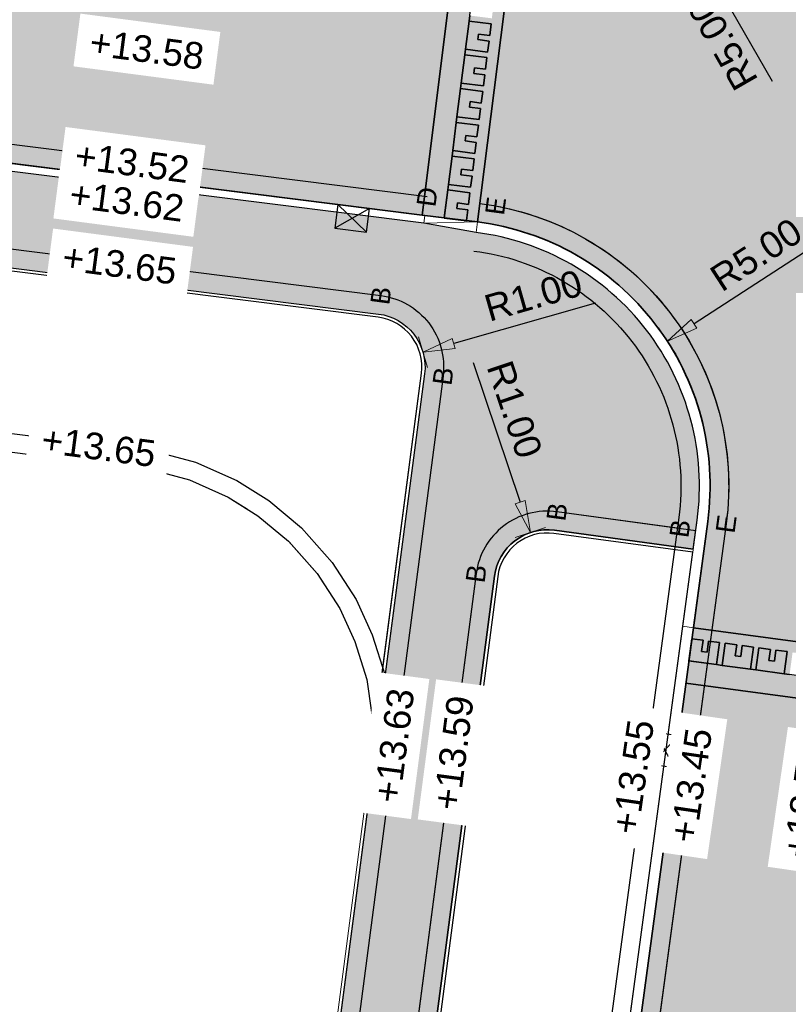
# Model space of a CAD drawing. Header units: metres. Extents: x 131295 to 132236, y 397710 to 398702.
# Tile 12 of 127: x 131446 to 131460, y 397765 to 397783. Entities that reach past the tile are written whole.
import ezdxf
from ezdxf.enums import TextEntityAlignment as Align

# ---------------------------------------------------------------- set-up
doc = ezdxf.new("R2010")
doc.units = ezdxf.units.M
doc.linetypes.add('AL-MATERIAALS', pattern=[2, 1, -1])
doc.layers.get('Defpoints').update_dxf_attribs({"color": 128})
for name, color, linetype, lineweight in [('N-KO-opsluitband 60x200mm', 2, 'Continuous', 25), ('N-KO-opsluitband achterkant', 8, 'Continuous', 5), ('N-KO-tekst banden', 1, 'Continuous', 18), ('N-KO-trottoirband 130-150x250mm', 3, 'Continuous', 35), ('N-KO-trottoirband 180-200x250mm', 3, 'Continuous', 35), ('N-KO-trottoirband achterkant', 8, 'Continuous', 5), ('N-KO-verloopband', 1, 'Continuous', 18), ('N-RI-trottoirkolk', 7, 'Continuous', 25), ("N-VH-arcering 'MAT' grijs 254", 254, 'Continuous', 18), ('X-AL-maatvoering', 1, 'Continuous', 18), ('X-AL-materiaalscheiding', 1, 'AL-MATERIAALS', 18), ('X-AL-planhoogte', 190, 'Continuous', 25), ('X-AL-sinusdrempel grijs', 252, 'Continuous', 25), ('X-AL-sinusdrempel wit', 255, 'Continuous', 25), ('X-AL-sinusdrempel zwart', 250, 'Continuous', 25)]:
    doc.layers.add(name, color=color, linetype=linetype, lineweight=lineweight)
doc.layers.add("N-VH-arcering 'MAT' kleur 1 (heiderood)", color=7, linetype='Continuous', lineweight=18, true_color=0xd98c8c)
for name, color, linetype, plot in [('X-AL-contourlijnen', 30, 'Continuous', False), ('X-AL-hulplijn bandenlijnnummers', 30, 'Continuous', False), ('X-AL-hulplijn hoogtetekst', 190, 'Continuous', False)]:
    doc.layers.add(name, color=color, linetype=linetype, plot=plot)
doc.styles.add('CS Annotative', font='arial.ttf')
doc.dimstyles.new('CS Annotative', dxfattribs={"dimtxt": 2.5, "dimasz": 3, "dimexe": 0.18, "dimexo": 0.0625, "dimgap": 1, "dimtad": 1, "dimzin": 0, "dimdsep": 46, "dimtxsty": 'CS Annotative', "dimblk": 'CS Dimensionpijl', "dimcen": 0, "dimse1": 1, "dimse2": 1, "dimclrd": 256, "dimclre": 256, "dimclrt": 2, "dimadec": 0, "dimazin": 0, "dimtm": 1e-09, "dimtfac": 1, "dimtofl": 0, "dimtmove": 1, "dimatfit": 3, "dimfxl": 1, "dimtfillclr": 256, "dimtolj": 1, "dimtzin": 0, "dimarcsym": 0})

# ---------------------------------------------------------------- blocks, each defined once
blk = doc.blocks.new('*U110')
for p, q in [((1.165096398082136, -2.440297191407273), (-1.484782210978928, 0.2131238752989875)), ((1.484782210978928, -0.2131238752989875), (-1.80446802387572, -2.014049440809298))]:
    blk.add_line(p, q)
blk.add_lwpolyline([(1.484782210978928, -0.2131238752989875), (-1.484782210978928, 0.2131238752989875), (-1.80446802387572, -2.014049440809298), (1.165096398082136, -2.440297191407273)], close=True)
blk = doc.blocks.new('*U111')
for p, q in [((-2.450945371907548, -1.142526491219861), (0.2268171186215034, 1.482752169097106)), ((-0.2268171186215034, -1.482752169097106), (-1.997311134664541, 1.822977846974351))]:
    blk.add_line(p, q)
blk.add_lwpolyline([(-0.2268171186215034, -1.482752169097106), (0.2268171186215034, 1.482752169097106), (-1.997311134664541, 1.822977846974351), (-2.450945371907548, -1.142526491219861)], close=True)
blk = doc.blocks.new('CS Dimensionpijl')
h = blk.add_hatch(color=256)
h.dxf.hatch_style = 1
h.paths.add_polyline_path([(-1, -0.1666666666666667), (0, 0), (-1, 0.1666666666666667)])
at = {"flags": 128}
blk.add_lwpolyline([(0, 0.5), (0, -0.5)], dxfattribs=at)
blk.add_lwpolyline([(-1, -0.1666666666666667), (0, 0), (-1, 0.1666666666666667)], close=True, dxfattribs=at)
blk = doc.blocks.new('*D236')
at = {"layer": 'Defpoints', "color": 0, "transparency": 16777216}
for p in [(131457.7891686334, 397777.3953675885), (131453.5935871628, 397774.675607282)]:
    blk.add_point(p, dxfattribs=at)
at = {"layer": 'X-AL-maatvoering', "lineweight": -2, "transparency": 16777216}
blk.add_line((131460.6216726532, 397779.2315211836), (131458.2926384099, 397777.7217388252), dxfattribs=at)
at = {"layer": 'X-AL-maatvoering', "lineweight": -2, "transparency": 16777216, "xscale": 0.6000000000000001, "yscale": 0.6000000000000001, "zscale": 0.6000000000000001, "rotation": 212.9530802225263}
blk.add_blockref('CS Dimensionpijl', (131457.7891686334, 397777.3953675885), dxfattribs=at)
at = {"layer": 'X-AL-maatvoering', "color": 2, "transparency": 16777216, "insert": (131459.4612363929, 397779.0218539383), "char_height": 0.5, "attachment_point": 5, "rotation": 32.95308022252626, "style": 'CS Annotative'}
blk.add_mtext('\\A1;R5.00', dxfattribs=at)
blk = doc.blocks.new('*D238')
at = {"layer": 'Defpoints', "color": 0, "transparency": 16777216}
for p in [(131455.2115761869, 397773.7976570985), (131455.5302277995, 397772.8497851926)]:
    blk.add_point(p, dxfattribs=at)
at = {"layer": 'X-AL-maatvoering', "lineweight": -2, "transparency": 16777216}
blk.add_line((131454.1359422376, 397776.9972743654), (131455.0203852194, 397774.366380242), dxfattribs=at)
at = {"layer": 'X-AL-maatvoering', "lineweight": -2, "transparency": 16777216, "xscale": 0.6000000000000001, "yscale": 0.6000000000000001, "zscale": 0.6000000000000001, "rotation": 288.5813997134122}
blk.add_blockref('CS Dimensionpijl', (131455.2115761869, 397773.7976570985), dxfattribs=at)
at = {"layer": 'X-AL-maatvoering', "color": 2, "transparency": 16777216, "insert": (131454.9141215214, 397776.1112666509), "char_height": 0.5, "attachment_point": 5, "rotation": 288.58139971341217, "style": 'CS Annotative'}
blk.add_mtext('\\A1;R1.00', dxfattribs=at)
blk = doc.blocks.new('*D239')
at = {"layer": 'Defpoints', "color": 0, "transparency": 16777216}
for p in [(131453.1921203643, 397777.1871580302), (131452.2303770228, 397776.9132059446)]:
    blk.add_point(p, dxfattribs=at)
at = {"layer": 'X-AL-maatvoering', "lineweight": -2, "transparency": 16777216}
blk.add_line((131456.438561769, 397778.1119051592), (131453.7691663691, 397777.3515292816), dxfattribs=at)
at = {"layer": 'X-AL-maatvoering', "lineweight": -2, "transparency": 16777216, "xscale": 0.6000000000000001, "yscale": 0.6000000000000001, "zscale": 0.6000000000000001, "rotation": 195.8995750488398}
blk.add_blockref('CS Dimensionpijl', (131453.1921203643, 397777.1871580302), dxfattribs=at)
at = {"layer": 'X-AL-maatvoering', "color": 2, "transparency": 16777216, "insert": (131455.2676603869, 397778.2517716), "char_height": 0.5, "attachment_point": 5, "rotation": 15.899575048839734, "style": 'CS Annotative'}
blk.add_mtext('\\A1;R1.00', dxfattribs=at)
blk = doc.blocks.new('*D323')
at = {"layer": 'Defpoints', "color": 0, "transparency": 16777216}
for p in [(131455.6027225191, 397789.54108874), (131458.0899994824, 397785.2036409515)]:
    blk.add_point(p, dxfattribs=at)
at = {"layer": 'X-AL-maatvoering', "lineweight": -2, "transparency": 16777216}
blk.add_line((131459.7691998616, 397782.2753607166), (131458.3884727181, 397784.683147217), dxfattribs=at)
at = {"layer": 'X-AL-maatvoering', "lineweight": -2, "transparency": 16777216, "xscale": 0.6000000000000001, "yscale": 0.6000000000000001, "zscale": 0.6000000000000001, "rotation": 119.8317924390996}
blk.add_blockref('CS Dimensionpijl', (131458.0899994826, 397785.2036409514), dxfattribs=at)
at = {"layer": 'X-AL-maatvoering', "color": 2, "transparency": 16777216, "insert": (131458.8331166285, 397782.9925223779), "char_height": 0.5, "attachment_point": 5, "rotation": 119.8317924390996, "style": 'CS Annotative'}
blk.add_mtext('\\A1;R5.00', dxfattribs=at)

msp = doc.modelspace()

# ---------------------------------------------------------------- hatches: boundary and pattern name
at = {"layer": "N-VH-arcering 'MAT' grijs 254"}
h = msp.add_hatch(color=256, dxfattribs=at)
h.dxf.hatch_style = 1
edge = h.paths.add_edge_path()
edge.add_line((131444.6117837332, 397780.6934440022), (131444.5556302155, 397780.2469613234))
edge.add_line((131444.5556302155, 397780.2469613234), (131444.2579750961, 397780.284397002))
edge.add_line((131444.2579750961, 397780.284397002), (131444.0895145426, 397778.9449489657))
edge.add_line((131444.0895145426, 397778.9449489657), (131452.3551626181, 397777.9053896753))
edge.add_arc((131452.2303770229, 397776.9132059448), 0.9999999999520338, -7.468113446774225, 82.83162565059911, ccw=False)
edge.add_line((131453.2218943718, 397776.7832315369), (131450.1675924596, 397753.4833113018))
edge.add_line((131450.1675924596, 397753.4833113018), (131451.950913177, 397753.2422876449))
edge.add_line((131451.950913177, 397753.2422876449), (131451.9669855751, 397753.3612064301))
edge.add_line((131451.9669855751, 397753.3612064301), (131454.5387104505, 397772.9797596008))
edge.add_arc((131455.5302277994, 397772.849785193), 0.9999999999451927, 82.27123250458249, 172.5318865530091, ccw=False)
edge.add_line((131455.6647115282, 397773.8407009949), (131458.2764807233, 397773.486240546))
edge.add_line((131458.2764807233, 397773.486240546), (131458.3503386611, 397774.0327113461))
edge.add_arc((131453.5935871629, 397774.6756072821), 4.80000000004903, 352.3028637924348, 442.8316256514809)
edge.add_line((131454.1925580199, 397779.4380891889), (131453.2066135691, 397779.6124839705))
edge.add_line((131453.2066135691, 397779.6124839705), (131444.6117837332, 397780.6934440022))
at = {"layer": "N-VH-arcering 'MAT' kleur 1 (heiderood)"}
h = msp.add_hatch(color=256, dxfattribs=at)
h.dxf.hatch_style = 1
h.paths.add_polyline_path([(131411.4870335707, 397790.0500695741), (131410.7653908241, 397790.1408295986), (131410.467735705, 397790.1782652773), (131405.8789150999, 397790.6832593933), (131405.5805273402, 397790.7143197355), (131398.069629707, 397791.4961582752), (131379.8679763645, 397793.3908391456), (131372.7626492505, 397794.130460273), (131372.4642614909, 397794.161520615), (131369.4798773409, 397794.4721767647), (131369.1814895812, 397794.5032371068), (131362.0849958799, 397795.2419387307), (131346.3699072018, 397796.8777834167), (131340.5680881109, 397797.4817173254), (131340.0504157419, 397792.5085879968), (131364.6876192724, 397789.9440056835), (131364.9860070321, 397789.9129453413), (131370.9537622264, 397789.2917384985), (131371.2521499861, 397789.2606781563), (131392.7496986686, 397787.0229147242), (131393.0480864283, 397786.9918543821), (131399.0158416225, 397786.3706475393), (131399.3142293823, 397786.3395871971), (131408.6361434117, 397785.3692329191), (131421.0324785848, 397783.8101627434), (131421.3301337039, 397783.772727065), (131427.2832360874, 397783.0240134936), (131427.5808912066, 397782.986577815), (131453.1757222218, 397779.7675508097), (131453.7996501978, 397784.7284694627), (131451.2736011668, 397785.0461672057)])
h = msp.add_hatch(color=256, dxfattribs=at)
h.dxf.hatch_style = 1
edge = h.paths.add_edge_path()
edge.add_line((131465.2066589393, 397785.9379222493), (131465.5126214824, 397788.2017222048))
edge.add_line((131465.5126214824, 397788.2017222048), (131460.5576719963, 397788.8714054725))
edge.add_arc((131455.6027225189, 397789.5410887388), 5.000000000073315, 262.8316256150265, 352.3028637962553, ccw=False)
edge.add_line((131454.9787945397, 397784.5801700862), (131454.8414431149, 397784.5974445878))
edge.add_line((131454.8414431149, 397784.5974445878), (131454.2175151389, 397779.6365259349))
edge.add_arc((131453.5935871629, 397774.675607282), 5.000000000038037, -7.697136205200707, 82.83162565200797, ccw=False)
edge.add_line((131458.5485366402, 397774.0059240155), (131458.2786563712, 397772.0090948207))
edge.add_line((131458.2786563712, 397772.0090948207), (131463.233605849, 397771.3394115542))
edge.add_arc((131468.1885553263, 397770.6697282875), 5.000000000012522, 81.64343724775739, 172.3028637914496, ccw=False)
edge.add_line((131468.9152203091, 397775.6166422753), (131469.5902701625, 397780.2988917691))
edge.add_arc((131470.1653051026, 397785.269264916), 5.003526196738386, 172.3201756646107, 263.4006467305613, ccw=False)
h = msp.add_hatch(color=256, dxfattribs=at)
h.dxf.hatch_style = 1
edge = h.paths.add_edge_path()
edge.add_line((131463.0929723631, 397770.298872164), (131458.1380228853, 397770.9685554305))
edge.add_line((131458.1380228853, 397770.9685554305), (131455.714407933, 397753.036362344))
edge.add_line((131455.714407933, 397753.036362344), (131455.6742269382, 397752.739065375))
edge.add_line((131455.6742269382, 397752.739065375), (131454.5958634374, 397744.7603134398))
edge.add_line((131454.5958634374, 397744.7603134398), (131454.5556824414, 397744.4630164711))
edge.add_line((131454.5556824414, 397744.4630164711), (131451.984462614, 397725.4387030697))
edge.add_arc((131447.0295131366, 397726.1083863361), 5.000000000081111, 333.00971414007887, 352.3028637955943, ccw=False)
edge.add_line((131451.4849305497, 397723.8391891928), (131457.0155407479, 397723.0971570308))
edge.add_arc((131461.9020659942, 397724.1563411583), 4.999999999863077, 172.302863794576, 192.2300166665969, ccw=False)
edge.add_line((131456.947116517, 397724.8260244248), (131459.3268556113, 397742.4335824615))
edge.add_line((131459.3268556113, 397742.4335824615), (131459.3670366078, 397742.7308794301))
edge.add_line((131459.3670366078, 397742.7308794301), (131460.411099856, 397750.4558457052))
edge.add_line((131460.411099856, 397750.4558457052), (131460.451280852, 397750.7531426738))
edge.add_line((131460.451280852, 397750.7531426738), (131463.0929723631, 397770.298872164))
at = {"layer": 'X-AL-sinusdrempel grijs'}
for points in [[(131453.9109546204, 397782.2476898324), (131453.9777149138, 397782.7785081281), (131453.9908174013, 397782.8826874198), (131454.0575776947, 397783.4135057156), (131454.0706801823, 397783.5176850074), (131454.1374404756, 397784.0485033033), (131454.1505429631, 397784.152682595), (131454.2163673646, 397784.6760595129), (131453.8492593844, 397784.7222301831), (131453.7996501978, 397784.7284694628), (131453.1757222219, 397779.7675508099), (131453.2253314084, 397779.7613115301), (131453.5924393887, 397779.7151408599), (131453.6582637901, 397780.2385177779), (131453.6713662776, 397780.3426970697), (131453.738126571, 397780.8735153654), (131453.7512290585, 397780.9776946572), (131453.817989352, 397781.5085129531), (131453.8310918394, 397781.6126922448), (131453.8978521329, 397782.1435105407)], [(131463.1492257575, 397770.71508792), (131462.6264785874, 397770.7857395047), (131462.5224246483, 397770.7998028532), (131461.9922450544, 397770.8714589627), (131461.8881911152, 397770.8855223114), (131461.3580115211, 397770.9571784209), (131461.2539575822, 397770.9712417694), (131460.7237779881, 397771.0428978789), (131460.6197240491, 397771.0569612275), (131460.0895444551, 397771.1286173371), (131459.9854905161, 397771.1426806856), (131459.4553109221, 397771.2143367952), (131459.351256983, 397771.2284001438), (131458.8210773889, 397771.3000562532), (131458.7170234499, 397771.3141196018), (131458.1942762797, 397771.3847711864), (131458.1380228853, 397770.9685554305), (131463.0929723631, 397770.298872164)]]:
    msp.add_hatch(color=256, dxfattribs=at).paths.add_polyline_path(points)
at = {"layer": 'X-AL-sinusdrempel wit'}
for points in [[(131454.8414431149, 397784.597444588), (131454.6330845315, 397784.6236495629), (131454.6065675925, 397784.4128105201), (131454.3982090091, 397784.4390154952), (131454.3851065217, 397784.3348362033), (131454.593465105, 397784.3086312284), (131454.56726013, 397784.100272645), (131454.1505429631, 397784.152682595), (131454.1374404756, 397784.0485033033), (131454.5541576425, 397783.9960933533), (131454.5267048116, 397783.7778129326), (131454.3183462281, 397783.8040179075), (131454.3052437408, 397783.6998386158), (131454.513602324, 397783.6736336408), (131454.4873973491, 397783.4652750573), (131454.0706801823, 397783.5176850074), (131454.0575776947, 397783.4135057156), (131454.4742948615, 397783.3610957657), (131454.4468420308, 397783.1428153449), (131454.2384834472, 397783.1690203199), (131454.2253809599, 397783.0648410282), (131454.4337395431, 397783.0386360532), (131454.4075345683, 397782.8302774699), (131453.9908174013, 397782.8826874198), (131453.9777149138, 397782.7785081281), (131454.3944320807, 397782.7260981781), (131454.3669792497, 397782.5078177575), (131454.1586206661, 397782.5340227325), (131454.1455181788, 397782.4298434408), (131454.3538767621, 397782.4036384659), (131454.3276717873, 397782.1952798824), (131453.9109546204, 397782.2476898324), (131453.8978521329, 397782.1435105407), (131454.3145692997, 397782.0911005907), (131454.2871164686, 397781.87282017), (131454.0787578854, 397781.899025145), (131454.0656553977, 397781.7948458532), (131454.2740139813, 397781.7686408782), (131454.2478090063, 397781.5602822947), (131453.8310918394, 397781.6126922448), (131453.817989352, 397781.5085129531), (131454.2347065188, 397781.4561030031), (131454.2072536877, 397781.2378225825), (131453.9988951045, 397781.2640275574), (131453.9857926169, 397781.1598482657), (131454.1941512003, 397781.1336432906), (131454.1679462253, 397780.9252847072), (131453.7512290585, 397780.9776946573), (131453.738126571, 397780.8735153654), (131454.1548437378, 397780.8211054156), (131454.1273909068, 397780.6028249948), (131453.9190323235, 397780.6290299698), (131453.9059298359, 397780.5248506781), (131454.1142884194, 397780.4986457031), (131454.0880834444, 397780.2902871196), (131453.6713662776, 397780.3426970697), (131453.6582637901, 397780.2385177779), (131454.0749809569, 397780.1861078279), (131454.047528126, 397779.9678274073), (131453.8391695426, 397779.9940323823), (131453.8260670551, 397779.8898530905), (131454.0344256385, 397779.8636481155), (131454.0091565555, 397779.66273091), (131454.2175151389, 397779.636525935)], [(131463.2054791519, 397771.1313036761), (131463.2336058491, 397771.3394115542), (131458.2786563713, 397772.0090948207), (131458.2505296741, 397771.8009869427), (131458.4611150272, 397771.7725254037), (131458.43298833, 397771.5644175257), (131458.5370422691, 397771.5503541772), (131458.5651689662, 397771.7584620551), (131458.7732768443, 397771.730335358), (131458.7170234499, 397771.3141196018), (131458.8210773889, 397771.3000562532), (131458.8773307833, 397771.7162720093), (131459.0953485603, 397771.6868059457), (131459.0672218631, 397771.4786980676), (131459.1712758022, 397771.4646347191), (131459.1994024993, 397771.672742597), (131459.4075103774, 397771.6446158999), (131459.351256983, 397771.2284001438), (131459.4553109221, 397771.2143367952), (131459.5115643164, 397771.6305525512), (131459.7295820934, 397771.6010864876), (131459.7014553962, 397771.3929786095), (131459.8055093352, 397771.378915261), (131459.8336360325, 397771.5870231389), (131460.0417439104, 397771.5588964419), (131459.9854905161, 397771.1426806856), (131460.0895444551, 397771.1286173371), (131460.1457978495, 397771.5448330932), (131460.3638156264, 397771.5153670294), (131460.3356889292, 397771.3072591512), (131460.4397428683, 397771.2931958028), (131460.4678695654, 397771.5013036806), (131460.6759774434, 397771.4731769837), (131460.6197240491, 397771.0569612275), (131460.7237779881, 397771.0428978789), (131460.7800313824, 397771.459113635), (131460.9980491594, 397771.4296475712), (131460.9699224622, 397771.2215396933), (131461.0739764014, 397771.2074763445), (131461.1021030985, 397771.4155842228), (131461.3102109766, 397771.3874575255), (131461.2539575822, 397770.9712417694), (131461.3580115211, 397770.9571784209), (131461.4142649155, 397771.3733941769), (131461.6322826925, 397771.3439281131), (131461.6041559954, 397771.1358202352), (131461.7082099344, 397771.1217568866), (131461.7363366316, 397771.3298647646), (131461.9444445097, 397771.3017380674), (131461.8881911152, 397770.8855223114), (131461.9922450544, 397770.8714589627), (131462.0484984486, 397771.2876747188), (131462.2665162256, 397771.258208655), (131462.2383895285, 397771.0501007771), (131462.3424434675, 397771.0360374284), (131462.3705701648, 397771.2441453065), (131462.5786780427, 397771.2160186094), (131462.5224246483, 397770.7998028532), (131462.6264785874, 397770.7857395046), (131462.6827319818, 397771.2019552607), (131462.9007497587, 397771.1724891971), (131462.8726230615, 397770.964381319), (131462.9766770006, 397770.9503179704), (131463.0048036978, 397771.1584258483)]]:
    msp.add_hatch(color=256, dxfattribs=at).paths.add_polyline_path(points)
at = {"layer": 'X-AL-sinusdrempel zwart'}
for points in [[(131454.4075345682, 397782.8302774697), (131454.4337395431, 397783.038636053), (131454.2253809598, 397783.0648410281), (131454.2384834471, 397783.1690203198), (131454.4468420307, 397783.1428153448), (131454.4742948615, 397783.3610957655), (131454.0575776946, 397783.4135057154), (131453.9908174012, 397782.8826874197)], [(131454.3276717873, 397782.1952798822), (131454.353876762, 397782.4036384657), (131454.1455181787, 397782.4298434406), (131454.1586206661, 397782.5340227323), (131454.3669792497, 397782.5078177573), (131454.3944320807, 397782.7260981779), (131453.9777149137, 397782.778508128), (131453.9109546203, 397782.2476898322)], [(131454.2478090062, 397781.5602822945), (131454.2740139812, 397781.768640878), (131454.0656553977, 397781.794845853), (131454.0787578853, 397781.8990251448), (131454.2871164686, 397781.8728201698), (131454.3145692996, 397782.0911005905), (131453.8978521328, 397782.1435105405), (131453.8310918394, 397781.6126922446)], [(131454.1679462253, 397780.925284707), (131454.1941512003, 397781.1336432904), (131453.9857926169, 397781.1598482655), (131453.9988951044, 397781.2640275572), (131454.2072536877, 397781.2378225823), (131454.2347065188, 397781.4561030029), (131453.8179893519, 397781.5085129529), (131453.7512290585, 397780.9776946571)], [(131454.0880834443, 397780.2902871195), (131454.1142884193, 397780.4986457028), (131453.9059298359, 397780.5248506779), (131453.9190323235, 397780.6290299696), (131454.1273909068, 397780.6028249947), (131454.1548437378, 397780.8211054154), (131453.738126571, 397780.8735153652), (131453.6713662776, 397780.3426970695)], [(131454.0082206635, 397779.6552895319), (131454.0344256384, 397779.8636481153), (131453.826067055, 397779.8898530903), (131453.8391695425, 397779.9940323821), (131454.047528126, 397779.9678274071), (131454.0749809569, 397780.1861078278), (131453.6582637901, 397780.2385177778), (131453.5915034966, 397779.7076994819)], [(131458.7732768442, 397771.7303353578), (131458.5651689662, 397771.7584620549), (131458.5370422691, 397771.5503541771), (131458.4329883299, 397771.5644175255), (131458.4611150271, 397771.7725254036), (131458.2430972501, 397771.8019914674), (131458.1868438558, 397771.3857757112), (131458.7170234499, 397771.3141196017)], [(131459.4075103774, 397771.6446158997), (131459.1994024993, 397771.6727425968), (131459.1712758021, 397771.464634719), (131459.067221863, 397771.4786980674), (131459.0953485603, 397771.6868059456), (131458.8773307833, 397771.7162720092), (131458.8210773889, 397771.3000562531), (131459.3512569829, 397771.2284001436)], [(131460.0417439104, 397771.5588964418), (131459.8336360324, 397771.5870231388), (131459.8055093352, 397771.3789152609), (131459.7014553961, 397771.3929786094), (131459.7295820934, 397771.6010864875), (131459.5115643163, 397771.6305525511), (131459.455310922, 397771.214336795), (131459.985490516, 397771.1426806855)]]:
    msp.add_hatch(color=256, dxfattribs=at).paths.add_polyline_path(points)

# ---------------------------------------------------------------- linework, layer by layer
at = {"layer": 'N-KO-opsluitband 60x200mm', "flags": 128}
for points in [[(131444.0895145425, 397778.9449489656), (131444.0895145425, 397778.9449489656), (131452.3551626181, 397777.9053896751, -0.4157466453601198), (131453.2218943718, 397776.7832315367), (131449.6514910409, 397749.5462015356), (131446.7939933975, 397727.6692552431, -0.4156805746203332), (131443.4158247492, 397725.0850559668)], [(131458.2765135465, 397773.4862360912), (131455.6647115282, 397773.8407009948, 0.415546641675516), (131454.5387104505, 397772.9797596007), (131451.9669544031, 397753.3609686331)]]:
    msp.add_lwpolyline(points, format="xyb", dxfattribs=at)
at = {"layer": 'N-KO-opsluitband achterkant', "flags": 128}
for points in [[(131444.0895145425, 397778.9449489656), (131444.0820274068, 397778.8854179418), (131452.3476754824, 397777.8458586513, -0.4157466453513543), (131453.1624033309, 397776.7910300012), (131449.592, 397749.554), (131446.734498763, 397727.6770262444, -0.4156805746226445), (131443.4238934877, 397725.1445109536), (131443.4158247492, 397725.0850559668)], [(131458.2684445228, 397773.4267811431), (131455.6566425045, 397773.7812460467, 0.4155466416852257), (131454.5982014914, 397772.9719611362), (131452.0264454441, 397753.3531701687), (131451.9669544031, 397753.3609686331)]]:
    msp.add_lwpolyline(points, format="xyb", dxfattribs=at)
at = {"layer": 'N-KO-trottoirband 130-150x250mm', "ltscale": 0.8}
msp.add_lwpolyline([(131453.2253314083, 397779.76131153), (131444.6305015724, 397780.8422715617)], dxfattribs=at)
at = {"layer": 'N-KO-trottoirband 130-150x250mm', "flags": 128}
msp.add_lwpolyline([(131453.2253314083, 397779.76131153), (131454.2175151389, 397779.6365259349)], dxfattribs=at)
at = {"layer": 'N-KO-trottoirband 180-200x250mm'}
msp.add_lwpolyline([(131454.2175151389, 397779.6365259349, -0.4169191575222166), (131458.5485366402, 397774.0059240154), (131455.714407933, 397753.036362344)], format="xyb", dxfattribs=at)
at = {"layer": 'N-KO-trottoirband achterkant', "ltscale": 0.8}
for points in [[(131453.206613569, 397779.6124839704), (131444.6117837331, 397780.6934440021)], [(131453.2253314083, 397779.7613115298), (131453.206613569, 397779.6124839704), (131454.1925580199, 397779.4380891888), (131454.2175151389, 397779.6365259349)]]:
    msp.add_lwpolyline(points, dxfattribs=at)
at = {"layer": 'N-KO-trottoirband achterkant'}
msp.add_lwpolyline([(131454.1925580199, 397779.4380891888, -0.4169191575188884), (131458.3503386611, 397774.0327113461), (131455.5162099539, 397753.0631496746)], format="xyb", dxfattribs=at)
at = {"layer": 'N-KO-trottoirband achterkant', "ltscale": 2, "flags": 128}
msp.add_lwpolyline([(131458.2786563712, 397772.0090948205), (131458.0804583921, 397772.0358821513)], dxfattribs=at)
at = {"layer": 'N-KO-verloopband', "flags": 128}
msp.add_lwpolyline([(131453.206613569, 397779.6124839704), (131454.2175151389, 397779.6365259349)], dxfattribs=at)
at = {"layer": 'X-AL-contourlijnen', "flags": 128}
for points in [[(131427.2832360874, 397783.0240134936), (131427.5808912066, 397782.986577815), (131453.1757222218, 397779.7675508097), (131453.7996501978, 397784.7284694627), (131451.2736011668, 397785.0461672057), (131411.4870335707, 397790.0500695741)], [(131454.0706801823, 397783.5176850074), (131454.0575776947, 397783.4135057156), (131454.4742948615, 397783.3610957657), (131454.4468420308, 397783.1428153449), (131454.2384834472, 397783.1690203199), (131454.2253809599, 397783.0648410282), (131454.4337395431, 397783.0386360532), (131454.4075345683, 397782.8302774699), (131453.9908174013, 397782.8826874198), (131453.9777149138, 397782.7785081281), (131454.3944320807, 397782.7260981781), (131454.3669792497, 397782.5078177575), (131454.1586206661, 397782.5340227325), (131454.1455181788, 397782.4298434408), (131454.3538767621, 397782.4036384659), (131454.3276717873, 397782.1952798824), (131453.9109546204, 397782.2476898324), (131453.8978521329, 397782.1435105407), (131454.3145692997, 397782.0911005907), (131454.2871164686, 397781.87282017), (131454.0787578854, 397781.899025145), (131454.0656553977, 397781.7948458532), (131454.2740139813, 397781.7686408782), (131454.2478090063, 397781.5602822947), (131453.8310918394, 397781.6126922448), (131453.817989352, 397781.5085129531), (131454.2347065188, 397781.4561030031), (131454.2072536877, 397781.2378225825), (131453.9988951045, 397781.2640275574), (131453.9857926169, 397781.1598482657), (131454.1941512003, 397781.1336432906), (131454.1679462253, 397780.9252847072), (131453.7512290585, 397780.9776946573), (131453.738126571, 397780.8735153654), (131454.1548437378, 397780.8211054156), (131454.1273909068, 397780.6028249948), (131453.9190323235, 397780.6290299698), (131453.9059298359, 397780.5248506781), (131454.1142884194, 397780.4986457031), (131454.0880834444, 397780.2902871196), (131453.6713662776, 397780.3426970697), (131453.6582637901, 397780.2385177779), (131454.0749809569, 397780.1861078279), (131454.047528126, 397779.9678274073), (131453.8391695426, 397779.9940323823), (131453.8260670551, 397779.8898530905), (131454.0344256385, 397779.8636481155), (131454.0091565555, 397779.66273091), (131454.2175151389, 397779.636525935), (131454.8414431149, 397784.597444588)], [(131463.2336058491, 397771.3394115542), (131458.2786563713, 397772.0090948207), (131458.2505296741, 397771.8009869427), (131458.4611150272, 397771.7725254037), (131458.43298833, 397771.5644175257), (131458.5370422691, 397771.5503541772), (131458.5651689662, 397771.7584620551), (131458.7732768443, 397771.730335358), (131458.7170234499, 397771.3141196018), (131458.8210773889, 397771.3000562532), (131458.8773307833, 397771.7162720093), (131459.0953485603, 397771.6868059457), (131459.0672218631, 397771.4786980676), (131459.1712758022, 397771.4646347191), (131459.1994024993, 397771.672742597), (131459.4075103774, 397771.6446158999), (131459.351256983, 397771.2284001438), (131459.4553109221, 397771.2143367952), (131459.5115643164, 397771.6305525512), (131459.7295820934, 397771.6010864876), (131459.7014553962, 397771.3929786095), (131459.8055093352, 397771.378915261), (131459.8336360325, 397771.5870231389), (131460.0417439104, 397771.5588964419), (131459.9854905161, 397771.1426806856), (131460.0895444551, 397771.1286173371)]]:
    msp.add_lwpolyline(points, dxfattribs=at)
for points in [[(131465.2066589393, 397785.9379222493), (131465.5126214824, 397788.2017222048), (131460.5576719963, 397788.8714054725, -0.4115131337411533), (131454.9787945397, 397784.5801700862), (131454.8414431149, 397784.5974445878), (131454.2175151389, 397779.6365259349, -0.4169191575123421), (131458.5485366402, 397774.0059240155), (131458.2786563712, 397772.0090948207), (131463.233605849, 397771.3394115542, -0.4175885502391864), (131468.9152203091, 397775.6166422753), (131469.5902701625, 397780.2988917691, -0.4197477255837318)], [(131444.6117837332, 397780.6934440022), (131444.5556302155, 397780.2469613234), (131444.2579750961, 397780.284397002), (131444.0895145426, 397778.9449489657), (131452.3551626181, 397777.9053896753, -0.415746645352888), (131453.2218943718, 397776.7832315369), (131450.1675924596, 397753.4833113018), (131451.950913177, 397753.2422876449), (131451.9669855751, 397753.3612064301), (131454.5387104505, 397772.9797596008, -0.4155466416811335), (131455.6647115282, 397773.8407009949), (131458.2764807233, 397773.486240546), (131458.3503386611, 397774.0327113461, 0.4169191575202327), (131454.1925580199, 397779.4380891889), (131453.2066135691, 397779.6124839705)], [(131453.1624033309, 397776.7910300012, 0.4157466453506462), (131452.3476754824, 397777.8458586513), (131444.2010894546, 397778.8704436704), (131443.7796778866, 397775.5197548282), (131448.119, 397774.97), (131448.796, 397774.788), (131449.525, 397774.466), (131450.086, 397774.115), (131450.66, 397773.637), (131451.203, 397773.025), (131451.625, 397772.368), (131451.908, 397771.749), (131452.138, 397771.033), (131452.221, 397770.415), (131452.2301167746, 397769.6790276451)], [(131458.2684445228, 397773.4267811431), (131455.6566425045, 397773.7812460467, 0.4155466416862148), (131454.5982014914, 397772.9719611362), (131452.0264454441, 397753.3531701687), (131455.0957053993, 397752.9383461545), (131455.119813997, 397753.1167243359), (131455.5162099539, 397753.0631496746)], [(131463.0929723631, 397770.298872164), (131458.1380228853, 397770.9685554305), (131455.714407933, 397753.036362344), (131455.6742269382, 397752.739065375), (131454.5958634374, 397744.7603134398), (131454.5556824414, 397744.4630164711), (131451.984462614, 397725.4387030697, -0.0843816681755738), (131451.4849305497, 397723.8391891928), (131457.0155407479, 397723.0971570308, -0.08716838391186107), (131456.947116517, 397724.8260244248), (131459.3268556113, 397742.4335824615), (131459.3670366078, 397742.7308794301), (131460.411099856, 397750.4558457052), (131460.451280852, 397750.7531426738)]]:
    msp.add_lwpolyline(points, format="xyb", close=True, dxfattribs=at)
for points in [[(131453.9109546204, 397782.2476898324), (131453.9777149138, 397782.7785081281), (131453.9908174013, 397782.8826874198), (131454.0575776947, 397783.4135057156), (131454.0706801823, 397783.5176850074), (131454.1374404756, 397784.0485033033), (131454.1505429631, 397784.152682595), (131454.2163673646, 397784.6760595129), (131453.8492593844, 397784.7222301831), (131453.7996501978, 397784.7284694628), (131453.1757222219, 397779.7675508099), (131453.2253314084, 397779.7613115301), (131453.5924393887, 397779.7151408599), (131453.6582637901, 397780.2385177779), (131453.6713662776, 397780.3426970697), (131453.738126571, 397780.8735153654), (131453.7512290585, 397780.9776946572), (131453.817989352, 397781.5085129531), (131453.8310918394, 397781.6126922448), (131453.8978521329, 397782.1435105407)], [(131454.4075345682, 397782.8302774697), (131454.4337395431, 397783.038636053), (131454.2253809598, 397783.0648410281), (131454.2384834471, 397783.1690203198), (131454.4468420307, 397783.1428153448), (131454.4742948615, 397783.3610957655), (131454.0575776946, 397783.4135057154), (131453.9908174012, 397782.8826874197)], [(131454.3276717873, 397782.1952798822), (131454.353876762, 397782.4036384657), (131454.1455181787, 397782.4298434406), (131454.1586206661, 397782.5340227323), (131454.3669792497, 397782.5078177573), (131454.3944320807, 397782.7260981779), (131453.9777149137, 397782.778508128), (131453.9109546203, 397782.2476898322)], [(131454.2478090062, 397781.5602822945), (131454.2740139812, 397781.768640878), (131454.0656553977, 397781.794845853), (131454.0787578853, 397781.8990251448), (131454.2871164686, 397781.8728201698), (131454.3145692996, 397782.0911005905), (131453.8978521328, 397782.1435105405), (131453.8310918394, 397781.6126922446)], [(131454.1679462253, 397780.925284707), (131454.1941512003, 397781.1336432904), (131453.9857926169, 397781.1598482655), (131453.9988951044, 397781.2640275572), (131454.2072536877, 397781.2378225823), (131454.2347065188, 397781.4561030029), (131453.8179893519, 397781.5085129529), (131453.7512290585, 397780.9776946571)], [(131454.0880834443, 397780.2902871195), (131454.1142884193, 397780.4986457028), (131453.9059298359, 397780.5248506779), (131453.9190323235, 397780.6290299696), (131454.1273909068, 397780.6028249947), (131454.1548437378, 397780.8211054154), (131453.738126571, 397780.8735153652), (131453.6713662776, 397780.3426970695)], [(131454.0082206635, 397779.6552895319), (131454.0344256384, 397779.8636481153), (131453.826067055, 397779.8898530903), (131453.8391695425, 397779.9940323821), (131454.047528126, 397779.9678274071), (131454.0749809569, 397780.1861078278), (131453.6582637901, 397780.2385177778), (131453.5915034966, 397779.7076994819)], [(131458.7732768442, 397771.7303353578), (131458.5651689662, 397771.7584620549), (131458.5370422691, 397771.5503541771), (131458.4329883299, 397771.5644175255), (131458.4611150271, 397771.7725254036), (131458.2430972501, 397771.8019914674), (131458.1868438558, 397771.3857757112), (131458.7170234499, 397771.3141196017)], [(131459.4075103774, 397771.6446158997), (131459.1994024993, 397771.6727425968), (131459.1712758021, 397771.464634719), (131459.067221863, 397771.4786980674), (131459.0953485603, 397771.6868059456), (131458.8773307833, 397771.7162720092), (131458.8210773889, 397771.3000562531), (131459.3512569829, 397771.2284001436)], [(131460.0417439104, 397771.5588964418), (131459.8336360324, 397771.5870231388), (131459.8055093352, 397771.3789152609), (131459.7014553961, 397771.3929786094), (131459.7295820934, 397771.6010864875), (131459.5115643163, 397771.6305525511), (131459.455310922, 397771.214336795), (131459.985490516, 397771.1426806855)], [(131463.1492257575, 397770.71508792), (131462.6264785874, 397770.7857395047), (131462.5224246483, 397770.7998028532), (131461.9922450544, 397770.8714589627), (131461.8881911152, 397770.8855223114), (131461.3580115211, 397770.9571784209), (131461.2539575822, 397770.9712417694), (131460.7237779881, 397771.0428978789), (131460.6197240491, 397771.0569612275), (131460.0895444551, 397771.1286173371), (131459.9854905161, 397771.1426806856), (131459.4553109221, 397771.2143367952), (131459.351256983, 397771.2284001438), (131458.8210773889, 397771.3000562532), (131458.7170234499, 397771.3141196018), (131458.1942762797, 397771.3847711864), (131458.1380228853, 397770.9685554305), (131463.0929723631, 397770.298872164)]]:
    msp.add_lwpolyline(points, close=True, dxfattribs=at)
at = {"layer": 'X-AL-hulplijn bandenlijnnummers', "ltscale": 0.8}
msp.add_lwpolyline([(131453.2690063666, 397780.1085758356), (131427.9222212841, 397783.296406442)], dxfattribs=at)
at = {"layer": 'X-AL-hulplijn bandenlijnnummers'}
msp.add_lwpolyline([(131454.5576399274, 397779.9380308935, -0.4005582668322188), (131458.8953831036, 397773.9590461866), (131456.1014353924, 397753.286781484)], format="xyb", dxfattribs=at)
at = {"layer": 'X-AL-hulplijn bandenlijnnummers', "flags": 128}
for points in [[(131443.3507939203, 397775.8761125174), (131443.7859251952, 397779.3358882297), (131452.3988375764, 397778.2526539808, -0.4157466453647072), (131453.5689254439, 397776.7377404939), (131449.9985221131, 397749.5007104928), (131447.1410454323, 397727.6239244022, -0.3896618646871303), (131443.6674400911, 397724.7112473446)], [(131458.026308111, 397773.8734017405), (131455.7117808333, 397774.1875215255, 0.4155466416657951), (131454.1916793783, 397773.0252506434), (131451.6589156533, 397753.7039148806)]]:
    msp.add_lwpolyline(points, format="xyb", dxfattribs=at)
at = {"layer": 'X-AL-hulplijn hoogtetekst'}
for points in [[(131454.2611900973, 397779.9837902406, -0.4169191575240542), (131458.8953831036, 397773.9590461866), (131456.0612543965, 397752.9894845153)], [(131454.1488830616, 397779.0908248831, -0.4169191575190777), (131458.0034921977, 397774.0795891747), (131455.1693634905, 397753.1100275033)]]:
    msp.add_lwpolyline(points, format="xyb", dxfattribs=at)
at = {"layer": 'X-AL-hulplijn hoogtetekst', "flags": 128}
for points in [[(131443.3133582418, 397775.5784573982), (131443.7859251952, 397779.3358882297), (131452.3988375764, 397778.2526539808, -0.4157466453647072), (131453.5689254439, 397776.7377404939), (131449.9985221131, 397749.5007104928), (131447.1410454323, 397727.6239244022, -0.4156805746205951), (131443.3687571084, 397724.7382352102, -0.4156805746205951)], [(131458.3235828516, 397773.8330566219), (131455.7117808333, 397774.1875215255, 0.4155466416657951), (131454.1916793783, 397773.0252506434), (131451.619923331, 397753.4064596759)]]:
    msp.add_lwpolyline(points, format="xyb", dxfattribs=at)
msp.add_lwpolyline([(131423.9078148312, 397778.3494947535), (131434.5212863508, 397777.0403132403), (131441.0897244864, 397776.213258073), (131448.1867413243, 397775.3142157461), (131448.9128250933, 397775.1190204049), (131449.6893690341, 397774.7760202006), (131450.2917476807, 397774.3991308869), (131450.9042727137, 397773.889049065), (131451.4828178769, 397773.2369871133), (131451.9329506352, 397772.5361880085), (131452.2349065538, 397771.8757261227), (131452.4807443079, 397771.1104225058), (131452.5707102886, 397770.4405553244), (131452.5819731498, 397769.531335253)], dxfattribs=at)
at = {"layer": 'X-AL-materiaalscheiding', "flags": 128}
for points in [[(131336.4573591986, 397781.2885235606), (131336.754, 397782.69), (131337.461, 397784.078), (131338.482, 397785.192), (131339.765, 397786.001), (131340.485, 397786.203), (131341.213, 397786.441), (131341.965, 397786.469), (131342.67, 397786.49), (131351.012, 397785.704), (131357.46, 397785.08), (131368.165, 397784.044), (131378.672, 397783.022), (131385.189, 397782.331), (131396.027, 397781.183), (131406.748, 397780.01), (131413.39, 397779.231), (131423.866, 397778.002), (131434.478, 397776.693), (131441.046, 397775.866), (131448.119, 397774.97), (131448.796, 397774.788), (131449.525, 397774.466), (131450.086, 397774.115), (131450.66, 397773.637), (131451.203, 397773.025), (131451.625, 397772.368), (131451.908, 397771.749), (131452.138, 397771.033), (131452.221, 397770.415), (131452.232, 397769.527)], [(131454.2175151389, 397779.6365259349), (131454.8414431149, 397784.5974445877)], [(131463.233605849, 397771.339411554), (131458.2786563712, 397772.0090948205)]]:
    msp.add_lwpolyline(points, dxfattribs=at)

# ---------------------------------------------------------------- block references
at = {"layer": 'N-RI-trottoirkolk', "xscale": 0.2, "yscale": 0.2, "zscale": 0.2, "rotation": 1}
for name, p in [('*U110', (131451.8858833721, 397779.9297720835)), ('*U111', (131457.963905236, 397769.6802685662))]:
    msp.add_blockref(name, p, dxfattribs=at)

# ---------------------------------------------------------------- texts
at = {"layer": 'N-KO-tekst banden', "style": 'CS Annotative'}
for s, rotation, p in [('D', 82.36472540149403, (131453.2690063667, 397780.1085758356)), ('E', 82.35999999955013, (131454.5576399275, 397779.9380308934)), ('B', 82.36472540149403, (131452.3988375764, 397778.2526539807)), ('B', 82.36472540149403, (131453.568925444, 397776.7377404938)), ('B', 82.36472540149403, (131455.7117808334, 397774.1875215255)), ('B', 82.36472540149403, (131458.026308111, 397773.8734017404)), ('E', 82.35999999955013, (131458.8953831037, 397773.9590461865)), ('B', 82.36472540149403, (131454.1916793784, 397773.0252506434))]:
    msp.add_text(s, height=0.3599999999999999, rotation=rotation, dxfattribs=at).set_placement(p, align=Align.MIDDLE)

# ---------------------------------------------------------------- dimensions: what is measured, and where the dimension line sits
at = {"layer": 'X-AL-maatvoering'}
for center, mpoint, picture, middle in [((131455.6027225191, 397789.54108874), (131458.0899994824, 397785.2036409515), '*D323', (131459.2280729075, 397783.2190070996)), ((131453.5935871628, 397774.675607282), (131457.7891686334, 397777.3953675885), '*D236', (131459.7088904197, 397778.6398156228)), ((131452.2303770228, 397776.9132059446), (131453.1921203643, 397777.1871580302), '*D239', (131455.3923870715, 397777.8139028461)), ((131455.5302277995, 397772.8497851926), (131455.2115761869, 397773.7976570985), '*D238', (131454.4825682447, 397775.9661888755))]:
    dim = msp.add_radius_dim(center=center, mpoint=mpoint, dimstyle='CS Annotative', dxfattribs=at)
    dim.commit()
    dim.dimension.update_dxf_attribs({"geometry": picture, "text_midpoint": middle})

# ---------------------------------------------------------------- next in the draw order: texts
at = {"layer": 'X-AL-planhoogte', "char_height": 0.5, "attachment_point": 5, "style": 'CS Annotative', "bg_fill": 2}
for s, insert, rotation in [('+13.58', (131447.996952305, 397782.8822496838), 352.5359522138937), ('+13.52', (131447.7176586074, 397780.7504675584), 352.5359522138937), ('+13.65', (131447.4831395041, 397778.8414739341), 352.5359522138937), ('+13.65', (131447.0888816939, 397775.4108723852), 352.5359522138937), ('+13.63', (131452.6464945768, 397769.7927295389), 82.53188660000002), ('+13.59', (131453.7651169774, 397769.6558249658), 82.53188660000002), ('+13.55', (131457.1447019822, 397769.204710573), 81.76875512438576), ('+13.45', (131458.235970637, 397769.0443033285), 81.76875512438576), ('+13.51', (131460.3665989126, 397768.7563395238), 81.76875512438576)]:
    msp.add_mtext(s, dxfattribs=dict(at, insert=insert, rotation=rotation))

# ---------------------------------------------------------------- next in the draw order: texts
at = {"layer": 'X-AL-planhoogte', "insert": (131447.6187802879, 397780.0227117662), "char_height": 0.5, "attachment_point": 5, "rotation": 352.5359522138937, "style": 'CS Annotative', "bg_fill": 2}
msp.add_mtext('+13.62', dxfattribs=at)

doc.saveas('drawing.dxf')
